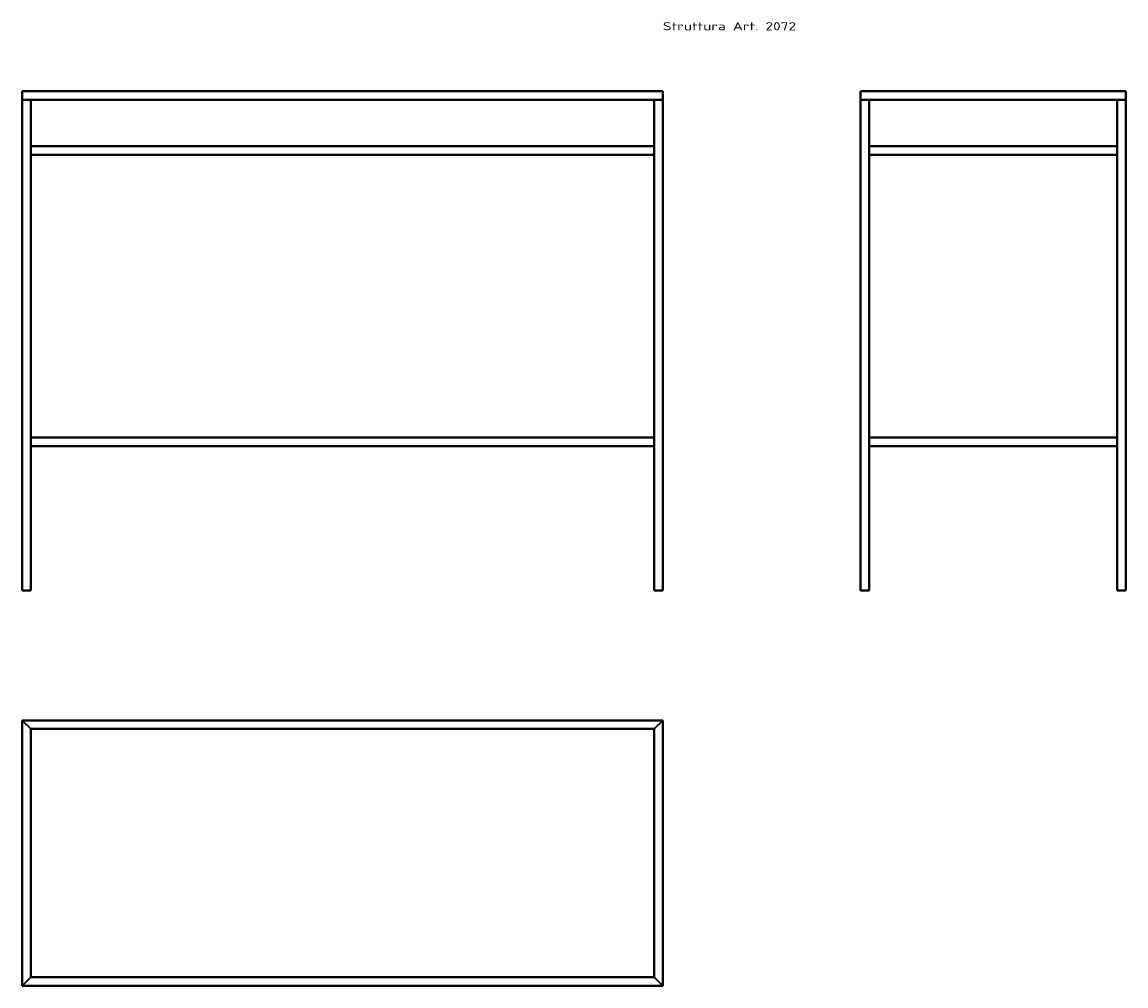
# Model space of a CAD drawing. Extents: x 39 to 1952, y -697 to 973.
import ezdxf
from ezdxf.enums import TextEntityAlignment as Align

# ---------------------------------------------------------------- set-up
doc = ezdxf.new("R2010")
doc.units = 0
doc.layers.get('0').update_dxf_attribs({"lineweight": 13})
doc.styles.get("Standard").update_dxf_attribs({"font": 'isocp.shx'})

# ---------------------------------------------------------------- blocks, each defined once
blk = doc.blocks.new('BLOCK18')
at = {"color": 7, "lineweight": 13}
blk.add_text('Struttura Art. 2072', height=14, dxfattribs=at).set_placement((1110, 970.6), (1340.7, 970.6), align=Align.FIT)
blk = doc.blocks.new('BLOCK19')
at = {"color": 7, "lineweight": 35, "ltscale": 0.375}
for p, q in [((0, 865), (0, 850)), ((0, 850), (0, 865)), ((0, 850), (0, 865)), ((0, 865), (0, 850)), ((1110, 850), (1110, 865)), ((1110, 865), (1110, 850)), ((1110, 865), (1110, 850)), ((1110, 850), (1110, 865)), ((1110, 850), (1110, 865)), ((1110, 850), (1110, 865)), ((1110, 865), (1110, 850)), ((0, 850), (15, 850)), ((15, 850), (0, 850)), ((1095, 850), (1110, 850)), ((1110, 850), (1095, 850)), ((15, 770), (15, 755)), ((15, 755), (15, 770)), ((1095, 770), (1095, 755)), ((1095, 755), (1095, 770)), ((1110, 770), (1110, 755)), ((1110, 755), (1110, 770)), ((1110, 755), (1110, 770)), ((15, 250), (15, 265)), ((15, 265), (15, 250)), ((1095, 250), (1095, 265)), ((1095, 265), (1095, 250)), ((1110, 250), (1110, 265)), ((1110, 250), (1110, 265)), ((1110, 265), (1110, 250)), ((15, 0), (0, 0)), ((0, 0), (15, 0)), ((0, 0), (15, 0)), ((15, 0), (0, 0)), ((0, 0), (15, 0)), ((1110, 0), (1095, 0)), ((1095, 0), (1110, 0)), ((1110, 0), (1095, 0)), ((1095, 0), (1110, 0)), ((1095, 0), (1110, 0))]:
    blk.add_line(p, q, dxfattribs=at)
at = {"color": 7, "lineweight": 35}
for p, q in [((0, 865), (1110, 865)), ((1110, 865), (0, 865)), ((1110, 850), (0, 850)), ((0, 850), (1110, 850)), ((0, 0), (0, 850)), ((0, 850), (0, 0)), ((15, 850), (1095, 850)), ((1095, 850), (15, 850)), ((15, 850), (1095, 850)), ((15, 850), (15, 0)), ((15, 770), (15, 850)), ((15, 0), (15, 850)), ((15, 850), (15, 770)), ((15, 770), (15, 850)), ((1095, 0), (1095, 850)), ((1095, 850), (1095, 0)), ((1110, 850), (1110, 0)), ((1110, 0), (1110, 850)), ((1110, 850), (1110, 0)), ((1110, 0), (1110, 850)), ((1110, 0), (1110, 850)), ((1095, 770), (15, 770)), ((15, 770), (1095, 770)), ((15, 265), (15, 755)), ((15, 755), (15, 265)), ((15, 265), (15, 755)), ((1095, 755), (15, 755)), ((15, 755), (1095, 755)), ((15, 755), (1095, 755)), ((15, 755), (1095, 755)), ((1095, 755), (15, 755)), ((1095, 265), (15, 265)), ((15, 265), (1095, 265)), ((15, 0), (15, 250)), ((15, 250), (15, 0)), ((15, 0), (15, 250)), ((15, 250), (1095, 250)), ((15, 250), (1095, 250)), ((1095, 250), (15, 250)), ((1095, 250), (15, 250)), ((15, 250), (1095, 250))]:
    blk.add_line(p, q, dxfattribs=at)
blk = doc.blocks.new('BLOCK20')
at = {"color": 7, "lineweight": 35, "ltscale": 0.375}
for p, q in [((-460, 865), (-460, 850)), ((-460, 850), (-460, 865)), ((-460, 850), (-460, 865)), ((-460, 865), (-460, 850)), ((0, 865), (0, 850)), ((0, 850), (0, 865)), ((0, 850), (0, 865)), ((0, 850), (0, 865)), ((0, 865), (0, 850)), ((0, 850), (0, 865)), ((0, 865), (0, 850)), ((-460, 850), (-445, 850)), ((-445, 850), (-460, 850)), ((-15, 850), (0, 850)), ((0, 850), (-15, 850)), ((-445, 770), (-445, 755)), ((-445, 755), (-445, 770)), ((-15, 770), (-15, 755)), ((-15, 755), (-15, 770)), ((0, 770), (0, 755)), ((0, 755), (0, 770)), ((0, 755), (0, 770)), ((-445, 250), (-445, 265)), ((-445, 265), (-445, 250)), ((-15, 250), (-15, 265)), ((-15, 265), (-15, 250)), ((0, 250), (0, 265)), ((0, 250), (0, 265)), ((0, 265), (0, 250)), ((-445, 0), (-460, 0)), ((-460, 0), (-445, 0)), ((-460, 0), (-445, 0)), ((-445, 0), (-460, 0)), ((-460, 0), (-445, 0)), ((0, 0), (-15, 0)), ((-15, 0), (0, 0)), ((-15, 0), (0, 0)), ((-15, 0), (0, 0)), ((0, 0), (-15, 0))]:
    blk.add_line(p, q, dxfattribs=at)
at = {"color": 7, "lineweight": 35}
for p, q in [((-460, 865), (0, 865)), ((0, 865), (-460, 865)), ((0, 850), (-460, 850)), ((-460, 850), (0, 850)), ((-460, 0), (-460, 850)), ((-460, 850), (-460, 0)), ((-445, 850), (-15, 850)), ((-445, 850), (-15, 850)), ((-15, 850), (-445, 850)), ((-445, 0), (-445, 850)), ((-445, 850), (-445, 0)), ((-445, 770), (-445, 850)), ((-445, 850), (-445, 770)), ((-445, 770), (-445, 850)), ((-15, 0), (-15, 850)), ((-15, 850), (-15, 0)), ((0, 0), (0, 850)), ((0, 850), (0, 0)), ((0, 0), (0, 850)), ((0, 0), (0, 850)), ((0, 850), (0, 0)), ((-15, 770), (-445, 770)), ((-445, 770), (-15, 770)), ((-445, 265), (-445, 755)), ((-445, 755), (-445, 265)), ((-445, 265), (-445, 755)), ((-445, 755), (-15, 755)), ((-445, 755), (-15, 755)), ((-15, 755), (-445, 755)), ((-15, 755), (-445, 755)), ((-445, 755), (-15, 755)), ((-15, 265), (-445, 265)), ((-445, 265), (-15, 265)), ((-445, 0), (-445, 250)), ((-445, 250), (-445, 0)), ((-445, 0), (-445, 250)), ((-15, 250), (-445, 250)), ((-445, 250), (-15, 250)), ((-445, 250), (-15, 250)), ((-445, 250), (-15, 250)), ((-15, 250), (-445, 250))]:
    blk.add_line(p, q, dxfattribs=at)
blk = doc.blocks.new('BLOCK21')
at = {"color": 7, "lineweight": 35}
for p, q in [((1110, 460), (0, 460)), ((0, 460), (15, 445)), ((0, 460), (1110, 460)), ((15, 445), (0, 460)), ((0, 460), (0, 0)), ((0, 460), (0, 0)), ((15, 445), (0, 460)), ((0, 460), (15, 445)), ((0, 0), (0, 460)), ((1095, 445), (1110, 460)), ((1110, 460), (1095, 445)), ((1110, 460), (1095, 445)), ((1095, 445), (1110, 460)), ((1110, 0), (1110, 460)), ((1110, 460), (1110, 0)), ((0, 445), (0, 15)), ((0, 15), (0, 445)), ((0, 445), (0, 15)), ((0, 15), (0, 445)), ((15, 445), (1095, 445)), ((15, 445), (1095, 445)), ((1095, 445), (15, 445)), ((15, 15), (15, 445)), ((15, 445), (15, 15)), ((15, 445), (1095, 445)), ((1095, 445), (15, 445)), ((15, 445), (1095, 445)), ((1095, 445), (15, 445)), ((1095, 445), (1095, 15)), ((1095, 445), (1095, 15)), ((1095, 15), (1095, 445)), ((1095, 445), (1095, 15)), ((1095, 15), (1095, 445)), ((1095, 445), (1095, 15)), ((1095, 15), (1095, 445)), ((0, 0), (15, 15)), ((15, 15), (0, 0)), ((15, 15), (0, 0)), ((0, 0), (15, 15)), ((0, 0), (1110, 0)), ((0, 0), (1110, 0)), ((1110, 0), (0, 0)), ((1095, 15), (15, 15)), ((15, 15), (1095, 15)), ((15, 0), (1095, 0)), ((1095, 0), (15, 0)), ((15, 0), (1095, 0)), ((1095, 0), (15, 0)), ((1110, 0), (1095, 15)), ((1095, 15), (1110, 0)), ((1095, 15), (1110, 0)), ((1110, 0), (1095, 15))]:
    blk.add_line(p, q, dxfattribs=at)
at = {"color": 7, "lineweight": 35, "ltscale": 0.375}
for p, q in [((0, 460), (0, 445)), ((0, 445), (0, 460)), ((0, 460), (0, 445)), ((0, 15), (0, 0)), ((0, 0), (0, 15)), ((0, 15), (0, 0)), ((0, 0), (15, 0)), ((15, 0), (0, 0)), ((0, 0), (15, 0)), ((1095, 0), (1110, 0)), ((1110, 0), (1095, 0)), ((1095, 0), (1110, 0))]:
    blk.add_line(p, q, dxfattribs=at)

msp = doc.modelspace()

# ---------------------------------------------------------------- block references
at = {"lineweight": 0}
for name, p in [('BLOCK18', (39.5, -12)), ('BLOCK19', (39.5, -12)), ('BLOCK20', (1951.7, -12)), ('BLOCK21', (39.5, -696.7))]:
    msp.add_blockref(name, p, dxfattribs=at)

doc.saveas('drawing.dxf')
